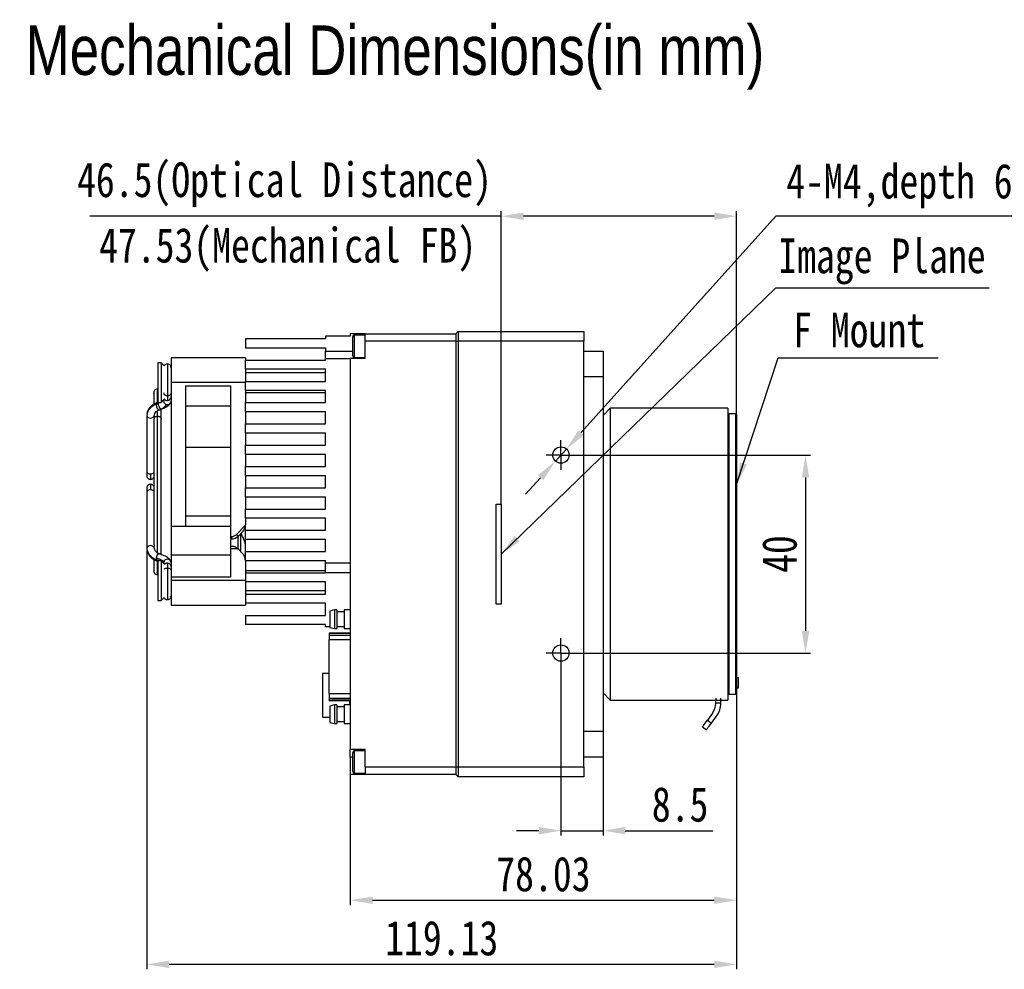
# Model space of a CAD drawing. Header units: millimetres. Extents: x 0 to 18342, y 0 to 776.
# Tile 3 of 7: x 18037 to 18236, y 584 to 776. Entities that reach past the tile are written whole.
import ezdxf

# ---------------------------------------------------------------- set-up
doc = ezdxf.new("R2010")
doc.units = ezdxf.units.MM
for name, pattern in [('ACAD_ISO02W100', [15, 12, -3]), ('CENTER', [50.8, 31.75, -6.35, 6.35, -6.35]), ('CENTER2', [28.575, 19.05, -3.175, 3.175, -3.175])]:
    doc.linetypes.add(name, pattern=pattern)
for name, color, linetype, lineweight in [('粗实线', 7, 'Continuous', 50), ('细实线', 3, 'Continuous', 25), ('细点画线', 1, 'CENTER2', 25), ('细虚线', 2, 'ACAD_ISO02W100', 25)]:
    doc.layers.add(name, color=color, linetype=linetype, lineweight=lineweight)
doc.styles.add('iTek', font='txt', dxfattribs={"width": 0.8, "height": 7})
doc.dimstyles.new('iTek', dxfattribs={"dimscale": 0, "dimtxt": 7, "dimasz": 4.5, "dimexe": 1, "dimexo": 0, "dimgap": 1.5, "dimtad": 1, "dimtoh": 1, "dimdsep": 46, "dimtxsty": 'iTek', "dimcen": 4, "dimclrd": 256, "dimclre": 256, "dimclrt": 256, "dimazin": 2, "dimtfac": 1, "dimtmove": 0, "dimatfit": 3, "dimfxl": 1, "dimlwd": -1, "dimlwe": -1, "dimarcsym": 0})

# ---------------------------------------------------------------- blocks, each defined once
blk = doc.blocks.new('*D82')
at = {"layer": 'Defpoints', "color": 0}
for p in [(18062.44, 669.31), (18181.57, 639.99), (18062.44, 585.23)]:
    blk.add_point(p, dxfattribs=at)
at = {"layer": '细实线'}
for p, q in [((18062.44, 669.31), (18062.44, 584.23)), ((18181.57, 639.99), (18181.57, 584.23)), ((18177.07, 585.23), (18066.94, 585.23))]:
    blk.add_line(p, q, dxfattribs=at)
for points in [[(18066.94, 585.98), (18066.94, 584.48), (18062.44, 585.23)], [(18177.07, 585.98), (18177.07, 584.48), (18181.57, 585.23)]]:
    blk.add_solid(points, dxfattribs=at)
at = {"layer": '细实线', "insert": (18122, 590.5), "char_height": 7, "attachment_point": 5, "style": 'iTek'}
blk.add_mtext('119.13', dxfattribs=at)
blk = doc.blocks.new('*D84')
at = {"layer": 'Defpoints', "color": 0}
for p in [(18181.57, 639.99), (18103.54, 623.62), (18181.57, 598.19)]:
    blk.add_point(p, dxfattribs=at)
at = {"layer": '细实线'}
for p, q in [((18181.57, 639.99), (18181.57, 597.19)), ((18103.54, 623.62), (18103.54, 597.19)), ((18108.04, 598.19), (18177.07, 598.19))]:
    blk.add_line(p, q, dxfattribs=at)
for points in [[(18108.04, 598.94), (18108.04, 597.44), (18103.54, 598.19)], [(18177.07, 598.94), (18177.07, 597.44), (18181.57, 598.19)]]:
    blk.add_solid(points, dxfattribs=at)
at = {"layer": '细实线', "insert": (18142.55, 603.45), "char_height": 7, "attachment_point": 5, "style": 'iTek'}
blk.add_mtext('78.03', dxfattribs=at)
blk = doc.blocks.new('*D85')
at = {"layer": 'Defpoints', "color": 0}
for p in [(18149.09, 688.12), (18149.09, 648.12), (18195.5, 648.12)]:
    blk.add_point(p, dxfattribs=at)
at = {"layer": '细实线'}
for p, q in [((18149.09, 688.12), (18196.5, 688.12)), ((18195.5, 683.62), (18195.5, 652.62)), ((18149.09, 648.12), (18196.5, 648.12))]:
    blk.add_line(p, q, dxfattribs=at)
for points in [[(18194.75, 683.62), (18196.25, 683.62), (18195.5, 688.12)], [(18194.75, 652.62), (18196.25, 652.62), (18195.5, 648.12)]]:
    blk.add_solid(points, dxfattribs=at)
at = {"layer": '细实线', "insert": (18190.27, 668.12), "char_height": 7, "attachment_point": 5, "rotation": 90, "style": 'iTek'}
blk.add_mtext('40', dxfattribs=at)
blk = doc.blocks.new('*D86')
at = {"layer": 'Defpoints', "color": 0}
for p in [(18181.57, 736.38), (18181.57, 696.24), (18134.04, 678.22)]:
    blk.add_point(p, dxfattribs=at)
at = {"layer": '细实线'}
for p, q in [((18134.04, 736.38), (18050.94, 736.38)), ((18134.04, 678.22), (18134.04, 737.38)), ((18177.07, 736.38), (18138.54, 736.38)), ((18181.57, 696.24), (18181.57, 737.38))]:
    blk.add_line(p, q, dxfattribs=at)
for points in [[(18138.54, 737.13), (18138.54, 735.63), (18134.04, 736.38)], [(18177.07, 737.13), (18177.07, 735.63), (18181.57, 736.38)]]:
    blk.add_solid(points, dxfattribs=at)
at = {"layer": '细实线', "insert": (18090.24, 742.74), "char_height": 7, "attachment_point": 5, "style": 'iTek'}
blk.add_mtext('46.5(Optical Distance)', dxfattribs=at)
blk = doc.blocks.new('*D87')
at = {"layer": 'Defpoints', "color": 0}
for p in [(18146.09, 645.12), (18154.59, 627.12), (18154.59, 612.24)]:
    blk.add_point(p, dxfattribs=at)
at = {"layer": '细实线'}
for p, q in [((18146.09, 645.12), (18146.09, 611.24)), ((18154.59, 627.12), (18154.59, 611.24)), ((18141.59, 612.24), (18137.09, 612.24)), ((18146.09, 612.24), (18154.59, 612.24)), ((18159.09, 612.24), (18176.75, 612.24))]:
    blk.add_line(p, q, dxfattribs=at)
for points in [[(18141.59, 612.99), (18141.59, 611.49), (18146.09, 612.24)], [(18159.09, 612.99), (18159.09, 611.49), (18154.59, 612.24)]]:
    blk.add_solid(points, dxfattribs=at)
at = {"layer": '细实线', "insert": (18170.17, 617.51), "char_height": 7, "attachment_point": 5, "style": 'iTek'}
blk.add_mtext('8.5', dxfattribs=at)
blk = doc.blocks.new('*D88')
at = {"layer": 'Defpoints', "color": 0}
for p in [(18147.19, 689.34), (18144.98, 686.89)]:
    blk.add_point(p, dxfattribs=at)
at = {"layer": '细实线'}
for p, q in [((18189.51, 736.38), (18150.2, 692.69)), ((18237.92, 736.38), (18189.51, 736.38)), ((18144.98, 686.89), (18147.19, 689.34)), ((18141.97, 683.54), (18138.96, 680.2))]:
    blk.add_line(p, q, dxfattribs=at)
for points in [[(18149.64, 693.19), (18150.76, 692.19), (18147.19, 689.34)], [(18141.42, 684.05), (18142.53, 683.04), (18144.98, 686.89)]]:
    blk.add_solid(points, dxfattribs=at)
at = {"layer": '细实线', "insert": (18214.47, 742.47), "char_height": 7, "attachment_point": 5, "style": 'iTek'}
blk.add_mtext('4-M4,depth 6', dxfattribs=at)

msp = doc.modelspace()

# ---------------------------------------------------------------- linework, layer by layer
at = {"layer": '粗实线', "lineweight": 30}
for p, q in [((18098.536, 712.117), (18098.536, 711.617)), ((18103.536, 712.117), (18098.536, 712.117)), ((18103.536, 712.617), (18103.536, 712.117)), ((18106.536, 712.617), (18103.536, 712.617)), ((18106.536, 712.367), (18104.349, 712.367)), ((18104.349, 712.367), (18104.349, 710.979)), ((18106.536, 712.617), (18124.836, 712.617)), ((18106.536, 711.117), (18106.536, 712.617)), ((18125.336, 713.117), (18124.836, 712.617)), ((18124.836, 712.617), (18124.836, 711.117)), ((18125.336, 713.117), (18125.336, 711.117)), ((18125.336, 713.117), (18150.736, 713.117)), ((18150.736, 713.117), (18150.736, 711.117)), ((18098.536, 711.617), (18082.336, 711.617)), ((18082.336, 711.617), (18082.336, 709.817)), ((18104.036, 710.859), (18104.036, 712.054)), ((18104.036, 708.179), (18104.036, 710.859)), ((18104.349, 710.979), (18104.349, 707.867)), ((18106.536, 707.617), (18106.536, 711.117)), ((18124.836, 711.117), (18106.536, 711.117)), ((18124.836, 711.117), (18124.836, 625.117)), ((18124.836, 711.117), (18125.336, 711.117)), ((18125.336, 711.117), (18125.336, 625.117)), ((18150.736, 711.117), (18125.336, 711.117)), ((18150.736, 625.117), (18150.736, 711.117)), ((18082.336, 709.817), (18098.536, 709.817)), ((18098.536, 709.817), (18098.536, 709.117)), ((18098.536, 707.617), (18098.536, 709.117)), ((18098.536, 709.117), (18104.036, 709.117)), ((18150.736, 709.117), (18154.586, 709.117)), ((18154.586, 709.117), (18154.586, 703.917)), ((18065.316, 706.787), (18064.636, 706.787)), ((18064.636, 706.787), (18064.636, 698.747)), ((18065.957, 706.146), (18065.316, 706.787)), ((18065.316, 706.787), (18065.316, 698.747)), ((18066.586, 706.517), (18066.586, 700.115)), ((18082.336, 707.767), (18067.336, 707.767)), ((18067.336, 707.767), (18067.336, 702.767)), ((18082.336, 707.767), (18082.336, 707.317)), ((18082.336, 705.517), (18082.336, 707.317)), ((18082.336, 707.317), (18098.536, 707.317)), ((18098.536, 707.317), (18098.536, 707.617)), ((18098.536, 707.617), (18103.536, 707.617)), ((18103.536, 707.617), (18103.536, 628.617)), ((18106.536, 707.617), (18103.536, 707.617)), ((18104.349, 707.867), (18106.536, 707.867)), ((18082.336, 705.517), (18082.336, 703.017)), ((18082.336, 705.517), (18098.536, 705.517)), ((18098.536, 704.767), (18082.336, 704.767)), ((18098.536, 703.017), (18098.536, 705.517)), ((18067.336, 702.767), (18067.336, 673.767)), ((18082.336, 702.767), (18067.336, 702.767)), ((18082.336, 701.217), (18082.336, 703.017)), ((18082.336, 703.017), (18098.536, 703.017)), ((18154.586, 703.917), (18150.736, 703.917)), ((18154.586, 703.917), (18154.586, 632.317)), ((18064.586, 698.77), (18064.586, 701.467)), ((18070.336, 673.767), (18070.336, 702.11)), ((18070.336, 702.11), (18079.336, 702.11)), ((18079.336, 702.11), (18079.336, 671.667)), ((18082.336, 701.217), (18082.336, 698.717)), ((18082.336, 701.217), (18098.536, 701.217)), ((18082.336, 700.767), (18098.536, 700.767)), ((18098.536, 698.717), (18098.536, 701.217)), ((18064.352, 698.659), (18064.586, 698.767)), ((18064.398, 698.685), (18064.352, 698.659)), ((18064.656, 698.804), (18064.4, 698.685)), ((18064.659, 698.738), (18064.42, 698.647)), ((18064.636, 698.747), (18065.316, 698.747)), ((18065.316, 698.747), (18065.897, 699.328)), ((18065.836, 699.267), (18065.836, 699.042)), ((18082.336, 698.717), (18098.536, 698.717)), ((18082.336, 696.917), (18082.336, 698.717)), ((18062.474, 696.506), (18062.449, 696.03)), ((18064.586, 695.975), (18064.586, 697.114)), ((18065.336, 695.444), (18065.336, 697.425)), ((18079.336, 698.033), (18070.336, 698.033)), ((18082.336, 696.917), (18082.336, 694.417)), ((18082.336, 696.917), (18098.536, 696.917)), ((18098.536, 694.417), (18098.536, 696.917)), ((18156.066, 697.617), (18154.586, 696.137)), ((18179.776, 697.617), (18156.066, 697.617)), ((18156.066, 697.617), (18156.066, 638.617)), ((18179.776, 697.617), (18179.776, 638.617)), ((18179.976, 696.442), (18179.776, 696.242)), ((18181.366, 696.442), (18179.976, 696.442)), ((18179.976, 696.442), (18179.976, 639.792)), ((18181.566, 696.242), (18181.366, 696.442)), ((18181.366, 696.442), (18181.366, 639.792)), ((18181.566, 696.242), (18181.566, 668.117)), ((18062.436, 696.128), (18062.436, 684.838)), ((18063.836, 695.183), (18063.836, 670.25)), ((18063.936, 695.709), (18063.936, 696.128)), ((18064.586, 668.354), (18064.586, 695.975)), ((18065.336, 667.98), (18065.336, 695.444)), ((18082.336, 692.617), (18082.336, 694.417)), ((18082.336, 694.417), (18098.536, 694.417)), ((18082.336, 692.617), (18082.336, 690.117)), ((18082.336, 692.617), (18098.536, 692.617)), ((18098.536, 690.117), (18098.536, 692.617)), ((18070.336, 689.717), (18079.336, 689.717)), ((18082.336, 688.317), (18082.336, 690.117)), ((18082.336, 690.117), (18098.536, 690.117)), ((18082.336, 688.317), (18082.336, 685.817)), ((18082.336, 688.317), (18098.536, 688.317)), ((18098.536, 685.817), (18098.536, 688.317)), ((18063.186, 684.308), (18063.186, 683.209)), ((18082.336, 685.817), (18098.536, 685.817)), ((18082.336, 684.017), (18082.336, 685.817)), ((18082.336, 684.017), (18082.336, 681.517)), ((18082.336, 684.017), (18098.536, 684.017)), ((18098.536, 681.517), (18098.536, 684.017)), ((18062.436, 680.595), (18062.436, 669.306)), ((18063.186, 682.224), (18063.186, 681.126)), ((18082.336, 681.517), (18098.536, 681.517)), ((18082.336, 679.717), (18082.336, 681.517)), ((18082.336, 679.717), (18082.336, 677.217)), ((18082.336, 679.717), (18098.536, 679.717)), ((18098.536, 677.217), (18098.536, 679.717)), ((18082.336, 675.417), (18082.336, 677.217)), ((18082.336, 677.217), (18098.536, 677.217)), ((18070.336, 675.817), (18079.336, 675.817)), ((18082.336, 675.417), (18082.336, 673.995)), ((18082.336, 675.417), (18098.536, 675.417)), ((18098.536, 672.917), (18098.536, 675.417)), ((18067.336, 673.767), (18070.336, 673.767)), ((18067.336, 673.767), (18067.336, 667.931)), ((18070.336, 673.767), (18079.336, 673.767)), ((18080.568, 672.106), (18082.332, 673.87)), ((18080.922, 671.753), (18081.75, 672.581)), ((18082.336, 673.995), (18082.332, 673.87)), ((18082.336, 671.117), (18082.336, 672.917)), ((18082.336, 672.917), (18098.536, 672.917)), ((18079.336, 671.667), (18079.508, 671.667)), ((18079.336, 671.167), (18079.508, 671.167)), ((18079.386, 669.775), (18079.386, 671.006)), ((18080.955, 671.785), (18080.836, 671.516)), ((18081.336, 672.167), (18081.336, 668.667)), ((18082.336, 671.117), (18098.536, 671.117)), ((18098.536, 668.617), (18098.536, 671.117)), ((18063.936, 669.306), (18063.936, 669.724)), ((18079.508, 669.667), (18079.336, 669.667)), ((18079.336, 669.167), (18079.336, 663.424)), ((18080.831, 669.167), (18079.336, 669.167)), ((18080.831, 669.167), (18080.922, 669.081)), ((18081.75, 668.253), (18080.922, 669.081)), ((18082.336, 668.617), (18082.336, 670.076)), ((18082.336, 669.367), (18082.338, 669.367)), ((18082.336, 666.817), (18082.336, 668.617)), ((18082.336, 668.617), (18098.536, 668.617)), ((18063.836, 667.073), (18063.836, 664.717)), ((18064.385, 666.75), (18064.586, 666.689)), ((18064.586, 663.967), (18064.586, 666.67)), ((18065.316, 666.787), (18064.636, 666.787)), ((18064.636, 666.787), (18064.636, 658.747)), ((18065.929, 666.174), (18065.316, 666.787)), ((18065.316, 666.787), (18065.316, 658.747)), ((18065.836, 666.352), (18065.851, 666.494)), ((18065.836, 666.352), (18065.836, 666.267)), ((18067.334, 666.409), (18067.336, 666.352)), ((18067.336, 667.931), (18067.336, 663.424)), ((18079.336, 667.931), (18067.336, 667.931)), ((18082.336, 666.817), (18082.336, 662.767)), ((18082.336, 666.817), (18098.536, 666.817)), ((18098.536, 666.317), (18098.536, 666.817)), ((18181.566, 668.117), (18181.566, 639.992)), ((18066.586, 665.318), (18066.586, 658.916)), ((18067.336, 664.767), (18067.29, 664.813)), ((18098.536, 664.767), (18082.336, 664.767)), ((18103.536, 666.317), (18098.536, 666.317)), ((18098.536, 664.317), (18098.536, 666.317)), ((18067.336, 663.424), (18067.336, 662.767)), ((18079.336, 663.424), (18067.336, 663.424)), ((18082.336, 662.767), (18067.336, 662.767)), ((18067.336, 662.767), (18067.336, 657.767)), ((18082.336, 664.317), (18098.536, 664.317)), ((18082.336, 664.317), (18082.336, 662.517)), ((18082.336, 662.517), (18082.336, 660.017)), ((18098.536, 662.517), (18082.336, 662.517)), ((18103.536, 664.317), (18098.536, 664.317)), ((18098.536, 660.017), (18098.536, 662.517)), ((18082.336, 660.767), (18098.536, 660.767)), ((18064.636, 658.747), (18065.316, 658.747)), ((18065.316, 658.747), (18065.916, 659.346)), ((18082.336, 660.017), (18098.536, 660.017)), ((18082.336, 660.017), (18082.336, 658.217)), ((18067.336, 657.767), (18082.336, 657.767)), ((18082.336, 658.217), (18082.336, 657.767)), ((18098.536, 658.217), (18082.336, 658.217)), ((18098.536, 655.717), (18098.536, 658.217)), ((18100.369, 656.867), (18099.436, 656.617)), ((18099.436, 656.617), (18099.436, 653.317)), ((18100.798, 656.867), (18100.369, 656.867)), ((18100.369, 656.867), (18100.369, 654.967)), ((18100.798, 656.867), (18100.798, 654.967)), ((18102.298, 656.467), (18100.798, 656.467)), ((18103.536, 656.867), (18102.298, 656.867)), ((18102.298, 656.867), (18102.298, 654.967)), ((18082.336, 655.717), (18082.336, 653.917)), ((18082.336, 655.717), (18098.536, 655.717)), ((18100.369, 654.967), (18100.369, 653.067)), ((18100.798, 654.967), (18100.798, 653.067)), ((18102.298, 654.967), (18102.298, 653.067)), ((18098.536, 653.917), (18082.336, 653.917)), ((18098.536, 653.417), (18098.536, 653.917)), ((18099.436, 653.417), (18098.536, 653.417)), ((18099.436, 653.317), (18100.369, 653.067)), ((18100.369, 653.067), (18100.798, 653.067)), ((18100.798, 653.467), (18102.298, 653.467)), ((18102.298, 653.417), (18100.798, 653.417)), ((18102.298, 653.067), (18103.536, 653.067)), ((18103.536, 652.167), (18099.236, 652.167)), ((18099.236, 652.133), (18099.236, 652.167)), ((18099.236, 652.133), (18099.236, 651.731)), ((18099.236, 652.133), (18103.536, 652.133)), ((18099.236, 651.731), (18099.236, 650.765)), ((18099.236, 651.731), (18103.536, 651.731)), ((18099.236, 639.969), (18099.236, 650.765)), ((18103.536, 650.765), (18099.236, 650.765)), ((18099.236, 643.992), (18097.936, 643.992)), ((18097.936, 643.992), (18097.936, 635.142)), ((18181.986, 643.117), (18181.566, 643.117)), ((18181.986, 641.117), (18181.986, 643.117)), ((18181.566, 641.117), (18181.986, 641.117)), ((18099.236, 639.969), (18099.236, 639.003)), ((18099.236, 639.969), (18103.536, 639.969)), ((18099.236, 639.003), (18099.236, 638.601)), ((18099.236, 639.003), (18103.536, 639.003)), ((18099.236, 638.567), (18099.236, 638.601)), ((18103.536, 638.601), (18099.236, 638.601)), ((18099.236, 638.567), (18103.536, 638.567)), ((18103.436, 637.667), (18103.436, 638.567)), ((18154.586, 640.097), (18156.066, 638.617)), ((18156.066, 638.617), (18177.386, 638.617)), ((18177.386, 639.041), (18177.386, 638.617)), ((18177.386, 638.617), (18178.386, 638.617)), ((18177.386, 638.031), (18177.386, 638.617)), ((18178.386, 638.617), (18178.386, 639.041)), ((18178.386, 638.617), (18179.776, 638.617)), ((18178.386, 638.031), (18178.386, 638.617)), ((18179.776, 639.992), (18179.976, 639.792)), ((18179.976, 639.792), (18181.366, 639.792)), ((18181.366, 639.792), (18181.566, 639.992)), ((18100.369, 637.667), (18099.436, 637.417)), ((18099.436, 637.417), (18099.436, 634.117)), ((18100.798, 637.667), (18100.369, 637.667)), ((18100.369, 637.667), (18100.369, 635.767)), ((18100.798, 637.667), (18100.798, 635.767)), ((18102.298, 637.267), (18100.798, 637.267)), ((18103.536, 637.667), (18102.298, 637.667)), ((18102.298, 637.667), (18102.298, 635.767)), ((18178.386, 638.031), (18177.386, 638.031)), ((18097.936, 635.142), (18099.336, 635.142)), ((18099.336, 635.206), (18099.436, 635.206)), ((18099.336, 635.142), (18099.336, 635.206)), ((18100.369, 635.767), (18100.369, 633.867)), ((18100.798, 635.767), (18100.798, 633.867)), ((18102.298, 635.767), (18102.298, 633.867)), ((18176.704, 635.955), (18175.669, 634.551)), ((18175.669, 634.551), (18176.474, 633.958)), ((18176.474, 633.958), (18177.509, 635.362)), ((18099.436, 634.117), (18100.369, 633.867)), ((18100.369, 633.867), (18100.798, 633.867)), ((18100.798, 634.267), (18102.298, 634.267)), ((18102.298, 633.867), (18103.536, 633.867)), ((18174.696, 633.23), (18175.501, 632.637)), ((18150.736, 632.317), (18154.586, 632.317)), ((18154.586, 632.317), (18154.586, 627.117)), ((18106.536, 628.617), (18103.536, 628.617)), ((18103.536, 627.117), (18103.536, 628.617)), ((18106.536, 625.117), (18106.536, 628.617)), ((18103.536, 627.117), (18103.536, 623.617)), ((18104.036, 627.117), (18103.536, 627.117)), ((18104.036, 626.859), (18104.036, 628.054)), ((18104.036, 624.179), (18104.036, 626.859)), ((18106.536, 628.367), (18104.349, 628.367)), ((18104.349, 628.367), (18104.349, 626.979)), ((18104.349, 626.979), (18104.349, 623.867)), ((18154.586, 627.117), (18150.736, 627.117)), ((18106.536, 625.117), (18124.836, 625.117)), ((18106.536, 625.117), (18106.536, 623.617)), ((18124.836, 625.117), (18124.836, 623.617)), ((18124.836, 625.117), (18125.336, 625.117)), ((18125.336, 625.117), (18125.336, 623.117)), ((18125.336, 625.117), (18150.736, 625.117)), ((18150.736, 625.117), (18150.736, 623.117)), ((18106.536, 623.617), (18103.536, 623.617)), ((18104.349, 623.867), (18106.536, 623.867)), ((18124.836, 623.617), (18106.536, 623.617)), ((18124.836, 623.617), (18125.336, 623.117)), ((18150.736, 623.117), (18125.336, 623.117))]:
    msp.add_line(p, q, dxfattribs=at)
at = {"layer": '粗实线', "lineweight": 30, "flags": 128}
for points in [[(18065.344, 697.488), (18065.332, 697.44), (18065.272, 697.375), (18065.182, 697.42), (18065.075, 697.568), (18064.969, 697.797), (18064.879, 698.072), (18064.819, 698.351), (18064.798, 698.591)], [(18062.436, 696.128), (18062.493, 695.925), (18062.656, 695.753), (18062.899, 695.638), (18063.186, 695.598), (18063.473, 695.638), (18063.716, 695.753), (18063.879, 695.925), (18063.936, 696.128)], [(18080.568, 672.106), (18080.637, 672.037), (18080.704, 671.971), (18080.765, 671.91), (18080.818, 671.856), (18080.862, 671.812), (18080.895, 671.78), (18080.915, 671.76), (18080.922, 671.753)], [(18063.936, 669.306), (18063.879, 669.508), (18063.716, 669.681), (18063.473, 669.795), (18063.186, 669.836), (18062.899, 669.795), (18062.656, 669.681), (18062.493, 669.508), (18062.436, 669.306)], [(18064.352, 667.334), (18064.313, 667.073), (18064.317, 666.872), (18064.362, 666.763), (18064.382, 666.751)], [(18174.696, 633.23), (18174.719, 633.261), (18174.788, 633.355), (18174.9, 633.507), (18175.051, 633.712), (18175.234, 633.961), (18175.443, 634.244), (18175.669, 634.551)], [(18175.501, 632.637), (18175.524, 632.668), (18175.593, 632.762), (18175.705, 632.914), (18175.856, 633.119), (18176.039, 633.367), (18176.248, 633.651), (18176.474, 633.958)]]:
    msp.add_lwpolyline(points, dxfattribs=at)
at = {"layer": '粗实线', "lineweight": 30}
for centre in [(18146.086, 688.117), (18146.086, 648.117)]:
    msp.add_circle(centre, 1.65, dxfattribs=at)
for centre, radius, start, end in [((18104.349, 712.054), 0.312, 90, 180), ((18104.349, 708.179), 0.312, 180, 270), ((18065.758, 698.304), 1.451, 165.82456, 227.3457), ((18066.574, 699.055), 0.738, 181.00906, 270.97602), ((18066.581, 699.898), 0.754, 211.13245, 270.41444), ((18066.603, 699.878), 0.733, 268.69393, 359.33958), ((18066.599, 699.055), 0.738, 269.02399, 358.98979), ((18063.092, 684.971), 0.67, 191.42295, 278.04861), ((18063.227, 685.136), 0.83, 267.19541, 317.27911), ((18063.092, 680.463), 0.67, 81.95146, 168.57698), ((18063.227, 680.297), 0.83, 42.72089, 92.80459), ((18079.508, 673.167), 2, 270, 315), ((18065.477, 667.302), 1.126, 127.57045, 178.38073), ((18066.585, 666.328), 0.753, 6.15024, 167.31253), ((18066.631, 666.391), 0.705, 358.47341, 31.70241), ((18066.581, 665.533), 0.756, 89.63521, 143.59337), ((18066.599, 665.551), 0.738, 1.47351, 90.97108), ((18173.886, 638.031), 3.5, 323.61565, 0), ((18173.886, 638.031), 4.5, 323.61565, 0), ((18104.349, 628.054), 0.312, 90, 180), ((18104.349, 624.179), 0.312, 180, 270)]:
    msp.add_arc(centre, radius, start, end, dxfattribs=at)
for points, knots in [([(18066.661, 706.513), (18066.562, 706.511), (18066.353, 706.507), (18066.09, 706.364), (18065.995, 706.208), (18065.957, 706.146)], [0, 0, 0, 0, 0.35387814, 0.74104866, 1, 1, 1, 1]), ([(18067.336, 705.767), (18067.324, 705.867), (18067.3, 706.076), (18067.104, 706.339), (18066.822, 706.508), (18066.612, 706.512), (18066.511, 706.513)], [0, 0, 0, 0, 0.2387674, 0.499995, 0.7612229, 1, 1, 1, 1]), ([(18064.661, 701.463), (18064.561, 701.461), (18064.35, 701.458), (18064.068, 701.287), (18063.873, 701.033), (18063.771, 700.164), (18063.863, 700.891), (18063.829, 700.354), (18063.838, 700.024), (18063.836, 699.436), (18063.836, 698.876), (18063.836, 698.496), (18063.836, 698.392)], [0, 0, 0, 0, 0.0283151, 0.059294, 0.0902726, 0.1185883, 0.2826007, 0.4466131, 0.6106256, 0.7746379, 0.9386503, 1, 1, 1, 1]), ([(18065.841, 700.663), (18065.839, 700.657), (18065.817, 700.583), (18065.887, 700.427), (18066.057, 700.249), (18066.314, 700.135), (18066.498, 700.122), (18066.586, 700.115)], [0, 0, 0, 0, 0.0208677, 0.2693442, 0.5412008, 0.7785318, 1, 1, 1, 1]), ([(18066.586, 700.115), (18066.675, 700.122), (18066.858, 700.135), (18067.116, 700.249), (18067.285, 700.427), (18067.356, 700.579), (18067.335, 700.65), (18067.334, 700.652)], [0, 0, 0, 0, 0.2244409, 0.4649683, 0.7404666, 0.9922808, 1, 1, 1, 1]), ([(18064.339, 698.615), (18064.268, 698.59), (18063.911, 698.46), (18063.35, 698.053), (18062.726, 697.373), (18062.56, 696.8), (18062.474, 696.506)], [0, 0, 0, 0, 0.0705078, 0.3552892, 0.6694877, 1, 1, 1, 1]), ([(18062.506, 696.467), (18062.527, 696.609), (18062.586, 697.02), (18063.045, 697.635), (18063.8, 698.239), (18064.47, 698.476), (18064.798, 698.591)], [0, 0, 0, 0, 0.1520732, 0.4389249, 0.7257763, 1, 1, 1, 1]), ([(18065.184, 697.421), (18065.389, 697.499), (18065.915, 697.699), (18066.287, 698.117), (18066.514, 698.373)], [0, 0, 0, 0, 0.38921457, 1, 1, 1, 1]), ([(18065.336, 697.428), (18065.507, 697.483), (18066.03, 697.652), (18066.66, 698.022), (18067.118, 698.373), (18067.189, 698.605), (18067.201, 698.645)], [0, 0, 0, 0, 0.1869434, 0.5707643, 0.9255048, 1, 1, 1, 1]), ([(18065.8, 697.711), (18065.803, 697.712), (18066.101, 697.848), (18066.307, 698.113), (18066.51, 698.374)], [0, 0, 0, 0, 0.0115815, 1, 1, 1, 1]), ([(18066.586, 700.115), (18066.586, 699.874), (18066.586, 699.443), (18066.586, 699.236), (18066.586, 699.145)], [0, 0, 0, 0, 0.5599995, 1, 1, 1, 1]), ([(18063.923, 696.03), (18063.938, 696.184), (18063.968, 696.485), (18064.302, 696.891), (18064.748, 697.197), (18065.112, 697.32), (18065.279, 697.377)], [0, 0, 0, 0, 0.2821493, 0.5517012, 0.7938291, 1, 1, 1, 1]), ([(18063.936, 695.709), (18063.934, 695.678), (18063.93, 695.615), (18063.901, 695.498), (18063.868, 695.378), (18063.842, 695.266), (18063.832, 695.18), (18063.839, 695.147), (18063.842, 695.137)], [0, 0, 0, 0, 0.1827026, 0.3654652, 0.5466113, 0.7278041, 0.9128726, 1, 1, 1, 1]), ([(18063.936, 695.709), (18063.981, 695.754), (18064.082, 695.854), (18064.315, 695.955), (18064.498, 695.968), (18064.586, 695.975)], [0, 0, 0, 0, 0.2989315, 0.6615761, 1, 1, 1, 1]), ([(18064.586, 695.975), (18064.675, 695.968), (18064.858, 695.955), (18065.115, 695.841), (18065.288, 695.664), (18065.356, 695.497), (18065.328, 695.412), (18065.322, 695.396)], [0, 0, 0, 0, 0.2132806, 0.4418382, 0.7036374, 0.9429302, 1, 1, 1, 1]), ([(18181.566, 690.634), (18181.566, 690.804), (18181.566, 691.068), (18181.566, 691.385), (18181.566, 691.601), (18181.566, 691.777), (18181.566, 691.946), (18181.566, 691.974), (18181.566, 691.992)], [0, 0, 0, 0, 0.2394435, 0.3695952, 0.4999999, 0.6301528, 0.7605572, 1, 1, 1, 1]), ([(18062.436, 684.838), (18062.436, 684.715), (18062.436, 684.463), (18062.436, 684.187), (18062.436, 683.996), (18062.436, 683.972), (18062.436, 683.959)], [0, 0, 0, 0, 0.2330318, 0.4800226, 0.7372815, 1, 1, 1, 1]), ([(18062.436, 683.959), (18062.446, 683.867), (18062.461, 683.723), (18062.552, 683.55), (18062.648, 683.429), (18062.767, 683.331), (18062.943, 683.236), (18063.09, 683.22), (18063.186, 683.209)], [0, 0, 0, 0, 0.2356085, 0.3633692, 0.4945928, 0.6266174, 0.756646, 1, 1, 1, 1]), ([(18063.186, 683.209), (18063.282, 683.22), (18063.429, 683.236), (18063.605, 683.331), (18063.723, 683.43), (18063.801, 683.52), (18063.83, 683.579), (18063.836, 683.591)], [0, 0, 0, 0, 0.3619467, 0.5553415, 0.7517051, 0.9468892, 1, 1, 1, 1]), ([(18063.186, 682.224), (18063.09, 682.214), (18062.943, 682.198), (18062.767, 682.102), (18062.648, 682.004), (18062.552, 681.883), (18062.461, 681.71), (18062.446, 681.567), (18062.436, 681.474)], [0, 0, 0, 0, 0.2433541, 0.3733827, 0.5054073, 0.6366322, 0.7643915, 1, 1, 1, 1]), ([(18062.436, 681.474), (18062.436, 681.462), (18062.436, 681.438), (18062.436, 681.246), (18062.436, 680.971), (18062.436, 680.718), (18062.436, 680.595)], [0, 0, 0, 0, 0.2627185, 0.5199774, 0.7669682, 1, 1, 1, 1]), ([(18063.836, 681.842), (18063.83, 681.855), (18063.801, 681.914), (18063.723, 682.003), (18063.605, 682.102), (18063.429, 682.198), (18063.282, 682.214), (18063.186, 682.224)], [0, 0, 0, 0, 0.0531087, 0.2482947, 0.4446583, 0.6380532, 1, 1, 1, 1]), ([(18082.336, 670.076), (18082.323, 670.19), (18082.295, 670.42), (18082.096, 670.939), (18081.819, 671.546), (18081.58, 672.094), (18081.484, 672.315)], [0, 0, 0, 0, 0.2114285, 0.4261083, 0.7684849, 1, 1, 1, 1]), ([(18081.75, 672.581), (18081.847, 672.69), (18082.028, 672.896), (18082.2, 673.244), (18082.3, 673.568), (18082.322, 673.776), (18082.332, 673.87)], [0, 0, 0, 0, 0.3165063, 0.5944488, 0.8151482, 1, 1, 1, 1]), ([(18082.336, 672.995), (18082.336, 673.115), (18082.336, 673.385), (18082.336, 673.726), (18082.336, 673.917)], [0, 0, 0, 0, 0.4406781, 1, 1, 1, 1]), ([(18079.336, 671.667), (18079.336, 671.601), (18079.336, 671.47), (18079.336, 671.305), (18079.336, 671.19), (18079.336, 671.174), (18079.336, 671.167)], [0, 0, 0, 0, 0.2499996, 0.4999995, 0.7499998, 1, 1, 1, 1]), ([(18079.508, 671.667), (18079.706, 671.687), (18080.104, 671.728), (18080.413, 671.98), (18080.568, 672.106)], [0, 0, 0, 0, 0.5000022, 1, 1, 1, 1]), ([(18079.508, 671.667), (18079.508, 671.601), (18079.508, 671.47), (18079.508, 671.305), (18079.508, 671.19), (18079.508, 671.174), (18079.508, 671.167)], [0, 0, 0, 0, 0.2499996, 0.4999995, 0.7499998, 1, 1, 1, 1]), ([(18080.836, 671.695), (18080.836, 671.685), (18080.836, 670.753), (18080.836, 669.911), (18080.836, 669.078)], [0, 0, 0, 0, 0.0104831, 1, 1, 1, 1]), ([(18082.336, 670.076), (18082.336, 670.307), (18082.336, 670.568), (18082.336, 670.99), (18082.336, 671.039)], [0, 0, 0, 0, 0.8853036, 1, 1, 1, 1]), ([(18062.436, 669.306), (18062.467, 669.048), (18062.53, 668.521), (18063.039, 667.797), (18063.802, 667.194), (18064.471, 666.958), (18064.798, 666.842)], [0, 0, 0, 0, 0.2443715, 0.4999989, 0.755626, 1, 1, 1, 1]), ([(18062.474, 668.927), (18062.56, 668.633), (18062.726, 668.06), (18063.35, 667.38), (18063.925, 666.966), (18064.297, 666.832), (18064.382, 666.801)], [0, 0, 0, 0, 0.3257371, 0.6353969, 0.9160638, 1, 1, 1, 1]), ([(18063.842, 670.304), (18063.839, 670.286), (18063.833, 670.244), (18063.846, 670.146), (18063.875, 670.029), (18063.909, 669.907), (18063.932, 669.802), (18063.935, 669.748), (18063.936, 669.724)], [0, 0, 0, 0, 0.1341752, 0.3166146, 0.5015689, 0.6833248, 0.8616131, 1, 1, 1, 1]), ([(18065.279, 668.057), (18065.112, 668.113), (18064.748, 668.237), (18064.302, 668.542), (18063.968, 668.948), (18063.938, 669.25), (18063.923, 669.404)], [0, 0, 0, 0, 0.2061712, 0.448299, 0.717851, 1, 1, 1, 1]), ([(18079.336, 669.667), (18079.336, 669.659), (18079.336, 669.644), (18079.336, 669.529), (18079.336, 669.364), (18079.336, 669.232), (18079.336, 669.167)], [0, 0, 0, 0, 0.2499999, 0.5, 0.7499995, 1, 1, 1, 1]), ([(18080.831, 669.167), (18080.757, 669.227), (18080.594, 669.358), (18080.295, 669.516), (18079.927, 669.641), (18079.653, 669.658), (18079.508, 669.667)], [0, 0, 0, 0, 0.1848209, 0.405488, 0.6833674, 1, 1, 1, 1]), ([(18181.566, 668.117), (18181.566, 668.288), (18181.566, 668.552), (18181.566, 668.868), (18181.566, 669.084), (18181.566, 669.26), (18181.566, 669.429), (18181.566, 669.457), (18181.566, 669.476)], [0, 0, 0, 0, 0.2394429, 0.3695956, 0.4999999, 0.6301523, 0.7605571, 1, 1, 1, 1]), ([(18064.352, 667.334), (18064.557, 667.271), (18064.978, 667.141), (18065.464, 666.913), (18065.791, 666.685), (18065.831, 666.557), (18065.851, 666.494)], [0, 0, 0, 0, 0.24385046, 0.49999915, 0.75614644, 1, 1, 1, 1]), ([(18067.334, 666.409), (18067.302, 666.559), (18067.229, 666.904), (18066.771, 667.35), (18065.973, 667.816), (18065.195, 668.065), (18064.79, 668.194)], [0, 0, 0, 0, 0.1821442, 0.4169594, 0.6964418, 1, 1, 1, 1]), ([(18082.336, 666.839), (18082.329, 666.969), (18082.314, 667.231), (18082.194, 667.608), (18082.012, 667.959), (18081.838, 668.155), (18081.75, 668.253)], [0, 0, 0, 0, 0.2499993, 0.4999994, 0.7499988, 1, 1, 1, 1]), ([(18082.32, 667.089), (18082.326, 667.027), (18082.337, 666.901), (18082.336, 666.881), (18082.336, 666.87)], [0, 0, 0, 0, 0.4992421, 1, 1, 1, 1]), ([(18063.836, 664.717), (18063.848, 664.617), (18063.872, 664.408), (18064.068, 664.144), (18064.35, 663.976), (18064.561, 663.972), (18064.661, 663.97)], [0, 0, 0, 0, 0.2387718, 0.500002, 0.7612324, 1, 1, 1, 1]), ([(18065.959, 665.057), (18065.996, 665.101), (18066.083, 665.203), (18066.316, 665.297), (18066.498, 665.311), (18066.586, 665.318)], [0, 0, 0, 0, 0.2811197, 0.6529876, 1, 1, 1, 1]), ([(18066.586, 666.289), (18066.586, 666.166), (18066.586, 665.948), (18066.586, 665.511), (18066.586, 665.318)], [0, 0, 0, 0, 0.5600002, 1, 1, 1, 1]), ([(18066.586, 665.318), (18066.675, 665.312), (18066.858, 665.298), (18067.116, 665.184), (18067.285, 665.007), (18067.356, 664.851), (18067.333, 664.776), (18067.331, 664.77)], [0, 0, 0, 0, 0.2214662, 0.4588061, 0.7306531, 0.9791292, 1, 1, 1, 1]), ([(18065.916, 659.346), (18065.965, 659.262), (18066.07, 659.084), (18066.352, 658.926), (18066.561, 658.922), (18066.661, 658.92)], [0, 0, 0, 0, 0.31756477, 0.67411176, 1, 1, 1, 1]), ([(18066.511, 658.92), (18066.612, 658.922), (18066.822, 658.925), (18067.104, 659.094), (18067.3, 659.358), (18067.324, 659.567), (18067.336, 659.666)], [0, 0, 0, 0, 0.2387767, 0.5000039, 0.761231, 1, 1, 1, 1]), ([(18181.566, 645.6), (18181.566, 645.771), (18181.566, 646.035), (18181.566, 646.351), (18181.566, 646.568), (18181.566, 646.743), (18181.566, 646.912), (18181.566, 646.941), (18181.566, 646.959)], [0, 0, 0, 0, 0.239443, 0.3695955, 0.5000001, 0.630153, 0.7605574, 1, 1, 1, 1])]:
    msp.add_open_spline(points, degree=3, knots=knots, dxfattribs=at)
at = {"layer": '细点画线'}
for p, q in [((18146.086, 688.117), (18146.086, 691.117)), ((18146.086, 688.117), (18143.086, 688.117)), ((18146.086, 688.117), (18149.086, 688.117)), ((18146.086, 688.117), (18146.086, 685.117)), ((18146.086, 648.117), (18146.086, 651.117)), ((18146.086, 648.117), (18143.086, 648.117)), ((18146.086, 648.117), (18149.086, 648.117)), ((18146.086, 648.117), (18146.086, 645.117))]:
    msp.add_line(p, q, dxfattribs=at)
at = {"layer": '细虚线', "linetype": 'Continuous'}
for p, q in [((18133.036, 658.017), (18133.036, 678.217)), ((18134.036, 678.217), (18134.036, 658.017))]:
    msp.add_line(p, q, dxfattribs=at)
at = {"layer": '细虚线'}
for p, q in [((18133.036, 678.217), (18134.036, 678.217)), ((18134.036, 658.017), (18133.036, 658.017))]:
    msp.add_line(p, q, dxfattribs=at)

# ---------------------------------------------------------------- texts
at = {"layer": '细实线', "color": 1, "linetype": 'CENTER', "insert": (17900.035, 774.921), "char_height": 10, "width": 396.77702, "attachment_point": 1, "style": 'iTek'}
msp.add_mtext('{\\f@方正黑体简体|b0|i0|c134|p2;\\C0;TTS120MCL-7M(C)\\f@方正黑体简体|b0|i0|c0|p2; Camera Mechanical Dimensions(in mm)}', dxfattribs=at)
at = {"layer": '细实线', "char_height": 7, "attachment_point": 1, "style": 'iTek'}
for s, insert, width in [('47.53(Mechanical FB)', (18052.788, 734.018), 83.20928), ('{\\C1;Image Plane}', (18189.984, 731.879), 49.35845), ('F Mount', (18192.989, 716.91), 36.51776)]:
    msp.add_mtext(s, dxfattribs=dict(at, insert=insert, width=width))

# ---------------------------------------------------------------- dimensions: what is measured, and where the dimension line sits
at = {"layer": '细实线'}
dim = msp.add_linear_dim(base=(18181.566, 736.383), p1=(18134.036, 678.217), p2=(18181.566, 696.242), text='46.5(Optical Distance)', dimstyle='iTek', override={"dimscale": 1}, dxfattribs=at)
dim.commit()
dim.dimension.update_dxf_attribs({"geometry": '*D86', "text_midpoint": (18090.236, 736.383), "dimtype": 160})
dim = msp.add_diameter_dim_2p(p1=(18144.983, 686.89), p2=(18147.19, 689.344), text='4-M4,depth 6', dimstyle='iTek', override={"dimscale": 1}, dxfattribs=at)
dim.commit()
dim.dimension.update_dxf_attribs({"geometry": '*D88', "text_midpoint": (18214.466, 736.383), "dimtype": 163})
dim = msp.add_linear_dim(base=(18195.505, 648.117), p1=(18149.086, 688.117), p2=(18149.086, 648.117), angle=90, dimstyle='iTek', override={"dimscale": 1}, dxfattribs=at)
dim.commit()
dim.dimension.update_dxf_attribs({"geometry": '*D85', "text_midpoint": (18190.268, 668.117)})
for base, p1, p2, picture, middle in [((18062.436, 585.232), (18181.566, 639.992), (18062.436, 669.306), '*D82', (18122.001, 585.232)), ((18181.566, 598.189), (18103.536, 623.617), (18181.566, 639.992), '*D84', (18142.551, 598.189))]:
    dim = msp.add_linear_dim(base=base, p1=p1, p2=p2, dimstyle='iTek', override={"dimscale": 1}, dxfattribs=at)
    dim.commit()
    dim.dimension.update_dxf_attribs({"geometry": picture, "text_midpoint": middle, "dimtype": 160})
dim = msp.add_linear_dim(base=(18154.586, 612.242), p1=(18146.086, 645.117), p2=(18154.586, 627.117), dimstyle='iTek', override={"dimscale": 1}, dxfattribs=at)
dim.commit()
dim.dimension.update_dxf_attribs({"geometry": '*D87', "text_midpoint": (18170.168, 617.508)})

# ---------------------------------------------------------------- leaders
for points in [[(18134.036, 668.117), (18189.51, 721.934), (18232.602, 721.934)], [(18181.566, 682.179), (18189.984, 707.743), (18222.286, 707.743)]]:
    msp.add_leader(points, dimstyle='iTek', override={"dimscale": 1, "dimtad": 0}, dxfattribs=at)

doc.saveas('drawing.dxf')
